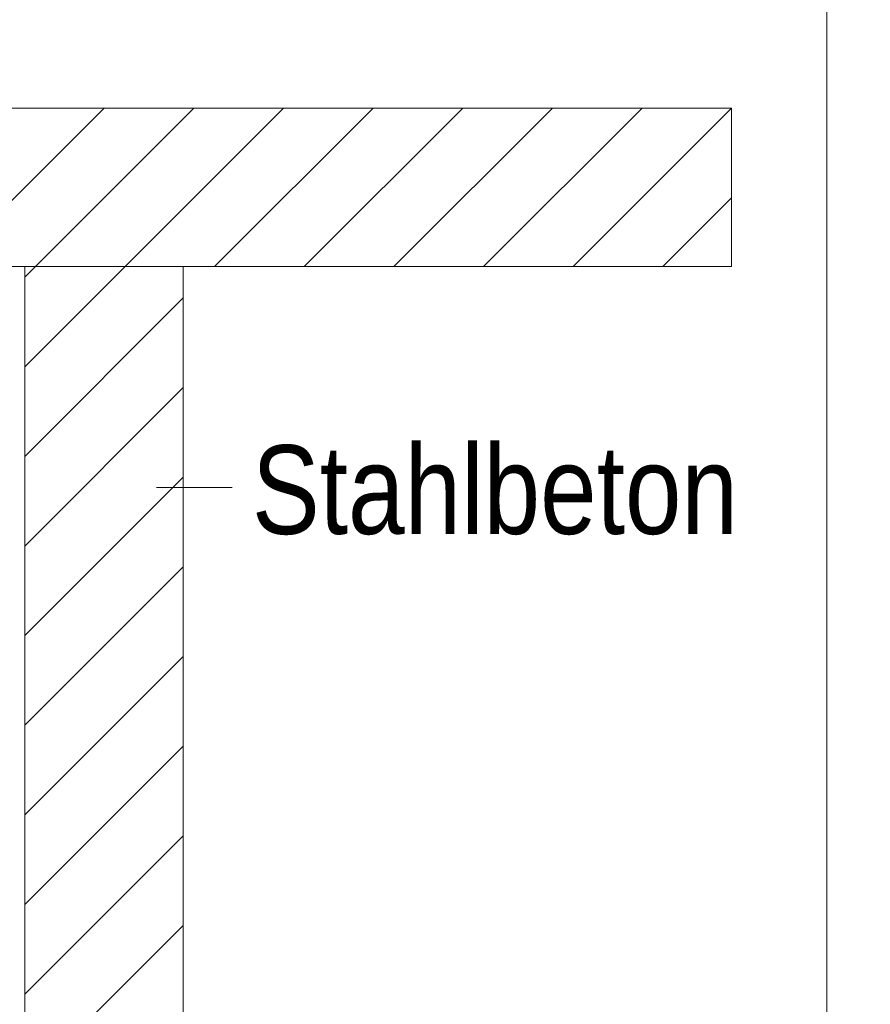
# Model space of a CAD drawing. Extents: x -620 to 300, y 62 to 1112.
# Tile 204 of 256: x 235 to 248, y 730 to 746. Entities that reach past the tile are written whole.
import ezdxf
from ezdxf.lldxf.tags import DXFTag

# ---------------------------------------------------------------- set-up
doc = ezdxf.new("R2010")
doc.units = 0
doc.layers.get('0').update_dxf_attribs({"lineweight": 13})
doc.layers.add('E_Detail_Beschriftung', color=7, linetype='Continuous', lineweight=13, true_color=0x009900)
doc.layers.add('E_Detail_Wandschraffur', color=7, linetype='Continuous', lineweight=5, true_color=0xc0c0c0)
doc.layers.add('E_Detail_Linie_Text_Bem', color=7, linetype='Continuous', lineweight=13)
doc.styles.get("Standard").update_dxf_attribs({"font": 'ARIALN.TTF'})
tags = doc.linetypes.add('fein_strichliert', pattern=[4, 1, -2, 1]).pattern_tags.tags
tags[8:9] = [DXFTag(74, 4), DXFTag(75, 0), DXFTag(340, '0'), DXFTag(46, 0.0), DXFTag(50, 0.0), DXFTag(44, 0.0), DXFTag(45, 0.0)]
tags[6:7] = [DXFTag(74, 4), DXFTag(75, 0), DXFTag(340, '0'), DXFTag(46, 0.0), DXFTag(50, 0.0), DXFTag(44, 0.0), DXFTag(45, 0.0)]
tags[4:5] = [DXFTag(74, 4), DXFTag(75, 0), DXFTag(340, '0'), DXFTag(46, 0.0), DXFTag(50, 0.0), DXFTag(44, 0.0), DXFTag(45, 0.0)]
tags = doc.linetypes.add('fein_strichliert-A06G9S0L8I', pattern=[4, 1, -2, 1]).pattern_tags.tags
tags[8:9] = [DXFTag(74, 4), DXFTag(75, 0), DXFTag(340, '0'), DXFTag(46, 0.0), DXFTag(50, 0.0), DXFTag(44, 0.0), DXFTag(45, 0.0)]
tags[6:7] = [DXFTag(74, 4), DXFTag(75, 0), DXFTag(340, '0'), DXFTag(46, 0.0), DXFTag(50, 0.0), DXFTag(44, 0.0), DXFTag(45, 0.0)]
tags[4:5] = [DXFTag(74, 4), DXFTag(75, 0), DXFTag(340, '0'), DXFTag(46, 0.0), DXFTag(50, 0.0), DXFTag(44, 0.0), DXFTag(45, 0.0)]

# ---------------------------------------------------------------- blocks, each defined once
blk = doc.blocks.new('Referenz-A06G9S0O8I')
at = {"layer": 'E_Detail_Linie_Text_Bem', "linetype": 'fein_strichliert-A06G9S0L8I', "ltscale": 0.65}
blk.add_line((247.546, 700.01), (247.546, 761.326), dxfattribs=at)
at = {"layer": 'E_Detail_Linie_Text_Bem', "linetype": 'Continuous', "ltscale": 0.13}
for p, q in [((186.066, 744.399), (246.044, 744.399)), ((246.044, 744.399), (246.044, 741.899)), ((246.044, 741.899), (198.066, 741.899)), ((234.893, 741.899), (237.393, 741.899)), ((234.893, 730.099), (234.893, 741.899)), ((237.393, 741.899), (237.393, 701.899))]:
    blk.add_line(p, q, dxfattribs=at)
at = {"layer": 'E_Detail_Linie_Text_Bem', "color": 0, "linetype": 'Continuous', "ltscale": 0.13}
blk.add_line((238.163, 738.411), (236.971, 738.411), dxfattribs=at)
at = {"layer": 'E_Detail_Wandschraffur', "linetype": 'ByBlock', "ltscale": 0.13}
for p, q in [((233.646, 741.899), (236.146, 744.399)), ((236.474, 741.899), (238.974, 744.399)), ((239.303, 741.899), (241.803, 744.399)), ((242.131, 741.899), (244.631, 744.399)), ((244.96, 741.899), (246.044, 742.983)), ((234.893, 740.318), (236.474, 741.899)), ((234.893, 737.489), (237.393, 739.989)), ((234.893, 734.661), (237.393, 737.161)), ((234.893, 731.832), (237.393, 734.332)), ((234.893, 729.004), (237.393, 731.504))]:
    blk.add_line(p, q, dxfattribs=at)
at = {"layer": 'E_Detail_Wandschraffur', "linetype": 'fein_strichliert', "ltscale": 0.13}
for p, q in [((235.06, 741.899), (237.56, 744.399)), ((237.888, 741.899), (240.388, 744.399)), ((240.717, 741.899), (243.217, 744.399)), ((243.545, 741.899), (246.044, 744.397)), ((234.893, 741.732), (235.06, 741.899)), ((234.893, 738.903), (237.393, 741.403)), ((234.893, 736.075), (237.393, 738.575)), ((234.893, 733.246), (237.393, 735.746)), ((234.893, 730.418), (237.393, 732.918))]:
    blk.add_line(p, q, dxfattribs=at)
at = {"layer": 'E_Detail_Beschriftung', "linetype": 'Continuous', "ltscale": 0.13, "insert": (238.477, 739.079), "char_height": 1.4, "attachment_point": 1}
blk.add_mtext('{\\fArial Narrow;Stahlbeton}', dxfattribs=at)

msp = doc.modelspace()

# ---------------------------------------------------------------- block references
at = {"color": 8, "lineweight": 25, "ltscale": 0.25, "true_color": 0x808080}
msp.add_blockref('Referenz-A06G9S0O8I', (0, 0), dxfattribs=at)

doc.saveas('drawing.dxf')
